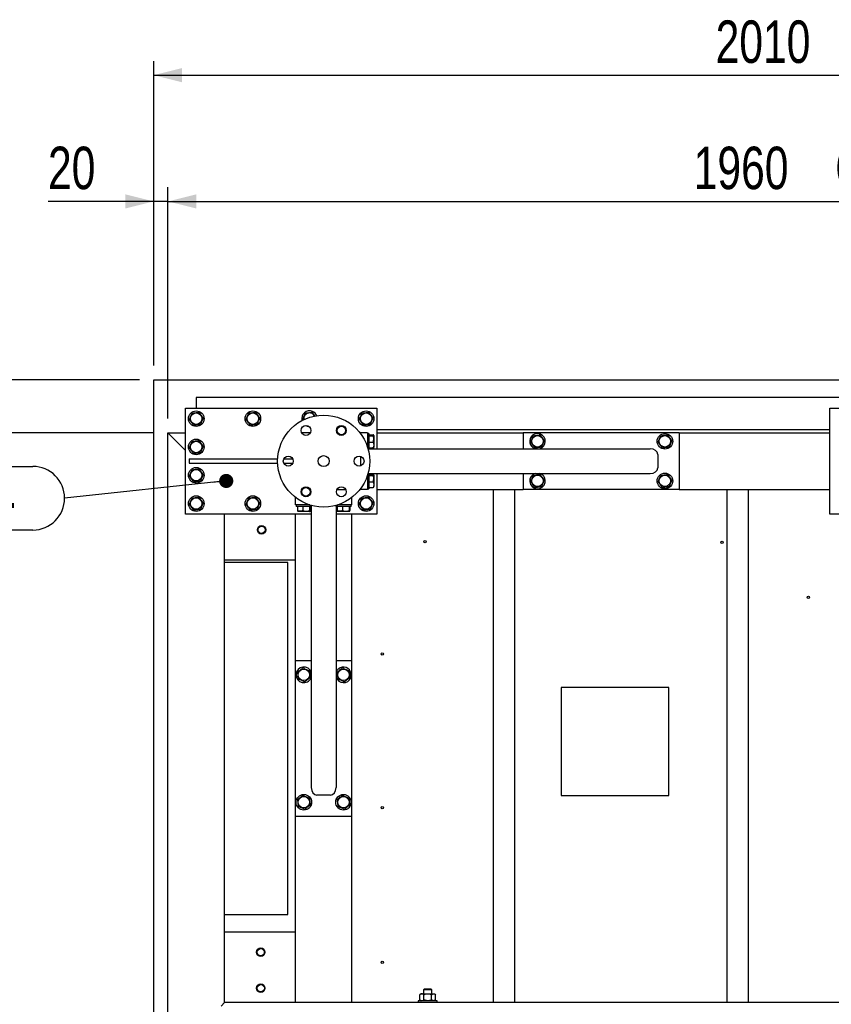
# Model space of a CAD drawing. Header units: millimetres. Extents: x 5 to 589, y 5 to 415.
# Tile 22 of 68: x 285 to 343, y 156 to 226. Entities that reach past the tile are written whole.
import ezdxf

# ---------------------------------------------------------------- set-up
doc = ezdxf.new("R2010")
doc.units = ezdxf.units.MM
doc.layers.add('COTES', color=1, linetype='Continuous')
doc.layers.add('NOTES', color=6, linetype='Continuous')
doc.layers.add('TRAIT-FORT', color=4, linetype='Continuous', lineweight=25)
doc.styles.add('SLDTEXTSTYLE0', font='TXT', dxfattribs={"width": 0.75})
doc.dimstyles.new('SLDDIMSTYLE2', dxfattribs={"dimtxt": 3, "dimasz": 2, "dimexe": 0, "dimexo": 0.0625, "dimgap": 0.75, "dimtad": 1, "dimdec": 0, "dimlfac": 20, "dimrnd": 1e-09, "dimzin": 12, "dimdsep": 46, "dimtxsty": 'SLDTEXTSTYLE0', "dimsah": 1, "dimcen": 0.09, "dimadec": 0, "dimazin": 3, "dimtfac": 1, "dimtdec": 0, "dimtofl": 0, "dimtmove": 0, "dimatfit": 3, "dimfxl": 1, "dimfrac": 2, "dimtolj": 1, "dimtzin": 12, "dimarcsym": 0})
doc.dimstyles.new('SLDDIMSTYLE3', dxfattribs={"dimtxt": 3, "dimasz": 2, "dimexe": 0, "dimexo": 0.0625, "dimgap": 0.75, "dimtad": 1, "dimdec": 0, "dimlfac": 20, "dimrnd": 1e-09, "dimzin": 12, "dimdsep": 46, "dimtxsty": 'SLDTEXTSTYLE0', "dimsah": 1, "dimcen": 0.09, "dimadec": 0, "dimazin": 3, "dimtfac": 1, "dimtdec": 0, "dimtmove": 0, "dimatfit": 0, "dimfxl": 1, "dimfrac": 2, "dimtolj": 1, "dimtzin": 12, "dimarcsym": 0})
doc.dimstyles.new('SLDDIMSTYLE4', dxfattribs={"dimtxt": 0.18, "dimasz": 1, "dimexe": 0, "dimexo": 0.0625, "dimgap": 0, "dimtad": 0, "dimtih": 1, "dimtoh": 1, "dimdec": 0, "dimrnd": 1e-09, "dimzin": 0, "dimdsep": 46, "dimtxsty": 'Standard', "dimblk1": 'DOT', "dimblk2": 'DOT', "dimsah": 1, "dimcen": 0.09, "dimadec": 0, "dimazin": 0, "dimtfac": 1, "dimtdec": 0, "dimtofl": 0, "dimtmove": 0, "dimatfit": 3, "dimldrblk": 'DOT', "dimfxl": 1, "dimfrac": 2, "dimtolj": 1, "dimtzin": 0, "dimarcsym": 0})

# ---------------------------------------------------------------- blocks, each defined once
blk = doc.blocks.new('_D_39')
at = {"layer": 'COTES', "color": 1, "transparency": 16777216}
for p, q in [((294.92, 201.426), (294.92, 222.942)), ((395.42, 201.426), (395.42, 222.942)), ((294.92, 221.942), (395.42, 221.942))]:
    blk.add_line(p, q, dxfattribs=at)
for points in [[(294.92, 221.942), (296.92, 221.442), (296.92, 222.442)], [(395.42, 221.942), (393.42, 222.442), (393.42, 221.442)]]:
    blk.add_solid(points, dxfattribs=at)
at = {"layer": 'COTES', "color": 1, "transparency": 16777216, "char_height": 3, "attachment_point": 1, "style": 'SLDTEXTSTYLE0'}
for s, insert in [('2010', (334.601, 225.809)), ('TOLES', (344.593, 225.809))]:
    blk.add_mtext(s, dxfattribs=dict(at, insert=insert))
blk = doc.blocks.new('_D_41')
at = {"layer": 'COTES', "color": 1, "transparency": 16777216}
for p, q in [((294.92, 201.426), (294.92, 214.024)), ((295.92, 197.677), (295.92, 214.024)), ((294.92, 213.024), (287.453, 213.024)), ((295.92, 213.024), (294.92, 213.024)), ((295.92, 213.024), (298.92, 213.024))]:
    blk.add_line(p, q, dxfattribs=at)
for points in [[(294.92, 213.024), (292.92, 213.524), (292.92, 212.524)], [(295.92, 213.024), (297.92, 212.524), (297.92, 213.524)]]:
    blk.add_solid(points, dxfattribs=at)
at = {"layer": 'COTES', "color": 1, "transparency": 16777216, "insert": (287.453, 216.891), "char_height": 3, "attachment_point": 1, "style": 'SLDTEXTSTYLE0'}
blk.add_mtext('20', dxfattribs=at)
blk = doc.blocks.new('_D_42')
at = {"layer": 'COTES', "color": 1, "transparency": 16777216}
for p, q in [((295.92, 197.677), (295.92, 214.024)), ((393.92, 199.427), (393.92, 214.024)), ((295.92, 213.024), (393.92, 213.024))]:
    blk.add_line(p, q, dxfattribs=at)
for points in [[(295.92, 213.024), (297.92, 212.524), (297.92, 213.524)], [(393.92, 213.024), (391.92, 213.524), (391.92, 212.524)]]:
    blk.add_solid(points, dxfattribs=at)
at = {"layer": 'COTES', "color": 1, "transparency": 16777216, "char_height": 3, "attachment_point": 1, "style": 'SLDTEXTSTYLE0'}
for s, insert in [('1960', (333.053, 216.891)), ('CADRE', (343.045, 216.891))]:
    blk.add_mtext(s, dxfattribs=dict(at, insert=insert))
blk = doc.blocks.new('_D_43')
at = {"layer": 'COTES', "color": 1, "transparency": 16777216}
for p, q in [((270.29, 200.426), (270.29, 208.822)), ((293.92, 200.426), (269.29, 200.426)), ((270.29, 196.677), (270.29, 200.426)), ((294.92, 196.677), (269.29, 196.677)), ((270.29, 196.677), (270.29, 193.677))]:
    blk.add_line(p, q, dxfattribs=at)
for points in [[(270.29, 200.426), (270.79, 202.426), (269.79, 202.426)], [(270.29, 196.677), (269.79, 194.677), (270.79, 194.677)]]:
    blk.add_solid(points, dxfattribs=at)
at = {"layer": 'COTES', "color": 1, "transparency": 16777216, "insert": (266.423, 204.389), "char_height": 3, "attachment_point": 1, "rotation": 90, "style": 'SLDTEXTSTYLE0'}
blk.add_mtext('75', dxfattribs=at)
blk = doc.blocks.new('_D_44')
at = {"layer": 'COTES', "color": 1, "transparency": 16777216}
for p, q in [((294.92, 196.677), (269.29, 196.677)), ((270.29, 196.677), (270.29, 50.927)), ((316.52, 50.927), (269.29, 50.927))]:
    blk.add_line(p, q, dxfattribs=at)
for points in [[(270.29, 196.677), (269.79, 194.677), (270.79, 194.677)], [(270.29, 50.927), (270.79, 52.927), (269.79, 52.927)]]:
    blk.add_solid(points, dxfattribs=at)
at = {"layer": 'COTES', "color": 1, "transparency": 16777216, "char_height": 3, "attachment_point": 1, "rotation": 90, "style": 'SLDTEXTSTYLE0'}
for s, insert in [('CADRE', (266.423, 121.927)), ('2915', (266.423, 111.935))]:
    blk.add_mtext(s, dxfattribs=dict(at, insert=insert))
blk = doc.blocks.new('_D_46')
at = {"layer": 'COTES', "color": 1, "transparency": 16777216}
for p, q in [((293.92, 200.426), (261.489, 200.426)), ((262.489, 49.927), (262.489, 200.426)), ((293.92, 49.927), (261.489, 49.927))]:
    blk.add_line(p, q, dxfattribs=at)
for points in [[(262.489, 200.426), (261.989, 198.426), (262.989, 198.426)], [(262.489, 49.927), (262.989, 51.927), (261.989, 51.927)]]:
    blk.add_solid(points, dxfattribs=at)
at = {"layer": 'COTES', "color": 1, "transparency": 16777216, "char_height": 3, "attachment_point": 1, "rotation": 90, "style": 'SLDTEXTSTYLE0'}
for s, insert in [('TOLES', (258.622, 124.599)), ('3010', (258.622, 114.608))]:
    blk.add_mtext(s, dxfattribs=dict(at, insert=insert))
blk = doc.blocks.new('SW_NOTE_9')
at = {"layer": 'NOTES', "color": 0}
for p, q in [((-15.872, 2.248), (-2.248, 2.248)), ((-2.248, -2.248), (-15.872, -2.248))]:
    blk.add_line(p, q, dxfattribs=at)
for centre, start, end in [((-15.872, 0), 90, 270), ((-2.248, 0), 270, 90)]:
    blk.add_arc(centre, 2.248, start, end, dxfattribs=at)
at = {"layer": 'NOTES', "color": 0, "insert": (-9.022, 2.01), "char_height": 3.5, "attachment_point": 2, "style": 'SLDTEXTSTYLE0'}
blk.add_mtext('PIED 4', dxfattribs=at)
blk = doc.blocks.new('_Dot')
at = {"color": 0, "linetype": 'ByBlock', "lineweight": -2}
blk.add_line((-0.5, 0), (-1, 0), dxfattribs=at)
at = {"color": 0, "linetype": 'ByBlock', "const_width": 0.5}
blk.add_lwpolyline([(-0.25, 0, 1), (0.25, 0, 1)], format="xyb", close=True, dxfattribs=at)

msp = doc.modelspace()

# ---------------------------------------------------------------- linework, layer by layer
at = {"layer": 'TRAIT-FORT', "color": 4, "linetype": 'Continuous', "lineweight": 25}
for p, q in [((294.92, 49.927), (294.92, 200.426)), ((294.92, 200.426), (391.142, 200.426)), ((390.42, 199.177), (297.92, 199.177)), ((297.92, 199.177), (297.92, 199.052)), ((297.92, 199.052), (297.92, 198.427)), ((297.17, 190.927), (297.17, 198.427)), ((297.17, 198.427), (310.67, 198.427)), ((310.67, 198.427), (310.67, 195.552)), ((342.67, 190.927), (342.67, 198.427)), ((342.67, 198.427), (350.17, 198.427)), ((305.433, 197.616), (305.462, 197.577)), ((342.67, 196.877), (310.67, 196.877)), ((296.32, 196.277), (295.92, 196.677)), ((295.92, 196.677), (297.17, 196.677)), ((295.92, 152.427), (295.92, 196.677)), ((295.92, 196.677), (296.32, 196.277)), ((297.17, 195.427), (296.32, 196.277)), ((305.978, 196.677), (305.361, 196.677)), ((309.52, 196.677), (309.481, 196.677)), ((309.52, 196.677), (309.52, 196.627)), ((310.02, 196.677), (309.52, 196.677)), ((310.02, 196.677), (310.02, 195.653)), ((310.12, 196.627), (310.02, 196.627)), ((310.12, 196.627), (310.12, 195.527)), ((310.12, 196.529), (310.419, 196.529)), ((310.12, 196.468), (310.419, 196.468)), ((310.47, 196.48), (310.455, 196.505)), ((310.47, 196.48), (310.47, 195.673)), ((310.67, 196.677), (321.02, 196.677)), ((321.02, 196.677), (321.02, 195.552)), ((332.02, 196.677), (321.02, 196.677)), ((332.02, 196.677), (342.67, 196.677)), ((332.02, 196.677), (332.02, 192.677)), ((310.056, 195.527), (310.12, 195.527)), ((310.12, 196.016), (310.419, 196.016)), ((310.12, 195.624), (310.419, 195.624)), ((310.12, 195.552), (329.984, 195.552)), ((310.455, 195.648), (310.47, 195.673)), ((297.42, 194.827), (297.42, 194.527)), ((297.42, 194.827), (303.673, 194.827)), ((304.103, 194.827), (304.736, 194.827)), ((309.52, 195.012), (309.52, 194.341)), ((330.52, 195.152), (330.52, 194.202)), ((297.42, 194.527), (303.673, 194.527)), ((304.103, 194.527), (304.736, 194.527)), ((310.02, 193.701), (310.02, 192.677)), ((310.12, 193.827), (310.056, 193.827)), ((310.12, 193.827), (310.12, 192.727)), ((310.12, 193.802), (329.984, 193.802)), ((310.12, 193.729), (310.419, 193.729)), ((310.12, 193.668), (310.419, 193.668)), ((310.407, 193.737), (310.358, 193.802)), ((310.407, 193.737), (310.403, 193.729)), ((310.47, 193.68), (310.455, 193.705)), ((310.47, 193.68), (310.47, 192.873)), ((310.67, 193.802), (310.67, 190.927)), ((321.02, 193.802), (321.02, 192.677)), ((322.23, 193.785), (322.184, 193.802)), ((309.52, 192.727), (309.52, 192.677)), ((310.02, 192.727), (310.12, 192.727)), ((310.12, 193.216), (310.419, 193.216)), ((310.12, 192.824), (310.419, 192.824)), ((310.455, 192.848), (310.47, 192.873)), ((304.92, 192.077), (304.92, 192.115)), ((304.97, 192.077), (304.92, 192.077)), ((304.92, 191.577), (304.92, 192.077)), ((307.861, 192.677), (308.478, 192.677)), ((308.92, 192.077), (308.87, 192.077)), ((308.92, 192.077), (308.92, 192.115)), ((308.92, 191.577), (308.92, 192.077)), ((309.52, 192.677), (309.481, 192.677)), ((310.02, 192.677), (309.52, 192.677)), ((310.67, 192.677), (321.02, 192.677)), ((318.92, 156.427), (318.92, 192.677)), ((320.42, 156.427), (320.42, 192.677)), ((332.02, 192.677), (321.02, 192.677)), ((332.02, 192.677), (342.67, 192.677)), ((335.42, 156.427), (335.42, 192.677)), ((336.92, 156.427), (336.92, 192.677)), ((305.944, 191.577), (304.92, 191.577)), ((304.97, 191.577), (304.97, 191.477)), ((306.07, 191.477), (304.97, 191.477)), ((305.068, 191.477), (305.068, 191.177)), ((305.459, 191.477), (305.459, 191.177)), ((305.911, 191.477), (305.911, 191.177)), ((305.972, 191.477), (305.972, 191.177)), ((305.972, 191.276), (306.045, 191.293)), ((306.045, 191.477), (306.045, 171.612)), ((306.07, 191.477), (306.07, 191.54)), ((307.77, 191.54), (307.77, 191.477)), ((308.87, 191.477), (307.77, 191.477)), ((307.795, 191.477), (307.795, 171.612)), ((307.868, 191.477), (307.868, 191.177)), ((308.92, 191.577), (307.896, 191.577)), ((308.259, 191.477), (308.259, 191.177)), ((308.711, 191.477), (308.711, 191.177)), ((308.772, 191.477), (308.772, 191.177)), ((308.87, 191.477), (308.87, 191.577)), ((306.045, 190.927), (297.17, 190.927)), ((299.92, 156.427), (299.92, 190.927)), ((304.92, 180.577), (304.92, 190.927)), ((305.091, 191.141), (305.116, 191.127)), ((305.923, 191.127), (305.116, 191.127)), ((305.923, 191.127), (305.948, 191.141)), ((310.67, 190.927), (307.795, 190.927)), ((307.891, 191.141), (307.916, 191.127)), ((308.723, 191.127), (307.916, 191.127)), ((308.723, 191.127), (308.748, 191.141)), ((308.92, 180.577), (308.92, 190.927)), ((345.545, 190.927), (342.67, 190.927)), ((304.92, 187.677), (299.92, 187.677)), ((304.39, 187.519), (299.92, 187.519)), ((304.39, 162.635), (304.39, 187.519)), ((306.045, 180.577), (304.92, 180.577)), ((304.92, 169.577), (304.92, 180.577)), ((308.92, 180.577), (307.795, 180.577)), ((308.92, 169.577), (308.92, 180.577)), ((306.028, 179.366), (306.045, 179.413)), ((323.683, 178.678), (323.683, 171.05)), ((331.298, 178.678), (323.683, 178.678)), ((331.298, 171.05), (331.298, 178.678)), ((307.395, 171.077), (306.445, 171.077)), ((323.683, 171.05), (331.298, 171.05)), ((304.92, 156.427), (304.92, 169.577)), ((308.92, 169.577), (304.92, 169.577)), ((308.92, 156.427), (308.92, 169.577)), ((299.92, 162.635), (304.39, 162.635)), ((299.92, 161.427), (304.92, 161.427)), ((314.045, 157.402), (313.97, 157.327)), ((313.97, 157.327), (313.97, 157.052)), ((314.57, 157.327), (313.97, 157.327)), ((314.045, 157.402), (314.495, 157.402)), ((314.57, 157.327), (314.495, 157.402)), ((314.57, 157.052), (314.57, 157.327)), ((313.595, 156.552), (313.595, 156.427)), ((314.945, 156.552), (313.595, 156.552)), ((313.795, 157.052), (313.721, 156.978)), ((313.721, 156.625), (313.721, 156.978)), ((313.721, 156.625), (313.795, 156.552)), ((313.795, 157.052), (313.858, 157.052)), ((313.858, 157.052), (314.27, 157.052)), ((313.995, 156.625), (313.995, 156.978)), ((314.27, 157.052), (314.681, 157.052)), ((314.544, 156.625), (314.544, 156.978)), ((314.681, 157.052), (314.745, 157.052)), ((314.818, 156.978), (314.745, 157.052)), ((314.745, 156.552), (314.818, 156.625)), ((314.818, 156.625), (314.818, 156.978)), ((314.945, 156.427), (314.945, 156.552)), ((299.67, 156.177), (299.92, 156.427)), ((299.92, 156.427), (299.67, 156.177)), ((304.92, 156.427), (299.92, 156.427)), ((305.32, 156.427), (304.92, 156.427)), ((308.52, 156.427), (305.32, 156.427)), ((308.92, 156.427), (308.52, 156.427)), ((344.42, 156.427), (308.92, 156.427))]:
    msp.add_line(p, q, dxfattribs=at)
at = {"layer": 'TRAIT-FORT', "color": 4, "linetype": 'Continuous', "lineweight": 25, "flags": 128}
for points in [[(310.304, 195.552), (310.316, 195.6), (310.32, 195.624)], [(310.455, 195.552), (310.468, 195.633), (310.47, 195.673)], [(310.32, 193.729), (310.313, 193.768), (310.304, 193.802)], [(310.47, 193.68), (310.467, 193.732), (310.455, 193.802)], [(305.923, 191.127), (305.95, 191.127), (306.045, 191.141)]]:
    msp.add_lwpolyline(points, dxfattribs=at)
at = {"layer": 'TRAIT-FORT', "color": 4, "linetype": 'Continuous', "lineweight": 25}
for centre, radius in [((297.92, 197.677), 0.55), ((297.92, 197.677), 0.404), ((301.92, 197.677), 0.55), ((301.92, 197.677), 0.404), ((306.92, 194.677), 3.25), ((309.92, 197.677), 0.55), ((309.92, 197.677), 0.404), ((305.67, 196.842), 0.35), ((308.17, 196.842), 0.35), ((308.17, 196.842), 0.325), ((308.17, 196.842), 0.3), ((297.92, 195.677), 0.55), ((322.02, 196.077), 0.404), ((331.02, 196.077), 0.55), ((331.02, 196.077), 0.404), ((297.92, 195.677), 0.404), ((304.42, 194.677), 0.35), ((306.92, 194.677), 0.389), ((309.42, 194.677), 0.35), ((297.92, 193.677), 0.55), ((297.92, 193.677), 0.404), ((322.02, 193.277), 0.404), ((331.02, 193.277), 0.55), ((331.02, 193.277), 0.404), ((305.67, 192.511), 0.35), ((305.67, 192.511), 0.325), ((305.67, 192.511), 0.3), ((308.17, 192.511), 0.35), ((297.92, 191.677), 0.55), ((297.92, 191.677), 0.404), ((301.92, 191.677), 0.55), ((301.92, 191.677), 0.404), ((309.92, 191.677), 0.55), ((309.92, 191.677), 0.404), ((302.536, 189.825), 0.3), ((302.536, 189.825), 0.252), ((314.081, 188.996), 0.0825), ((335.057, 188.938), 0.0825), ((341.149, 185.055), 0.0825), ((311.056, 181.057), 0.0825), ((305.52, 179.577), 0.404), ((308.32, 179.577), 0.404), ((305.52, 170.577), 0.55), ((308.32, 170.577), 0.55), ((305.52, 170.577), 0.404), ((308.32, 170.577), 0.404), ((311.056, 170.192), 0.0825), ((302.476, 159.982), 0.3), ((302.476, 159.982), 0.252), ((311.056, 159.277), 0.0825), ((302.477, 157.439), 0.3), ((302.477, 157.439), 0.253)]:
    msp.add_circle(centre, radius, dxfattribs=at)
for centre, radius, start, end in [((305.92, 197.677), 0.55, 67.47733, 194.15037), ((305.92, 197.677), 0.404, 97.09378, 189.42917), ((305.92, 197.677), 0.404, 27.44072, 97.09378), ((305.92, 197.677), 0.55, 22.71953, 67.47733), ((305.92, 197.677), 0.55, 241.49192, 265.17005), ((322.02, 196.077), 0.55, 67.47733, 252.65856), ((322.02, 196.077), 0.55, 287.34144, 67.47733), ((322.02, 193.277), 0.55, 107.34144, 67.47733), ((305.52, 179.577), 0.55, 17.34144, 337.47733), ((308.32, 179.577), 0.55, 337.47733, 162.65856), ((308.32, 179.577), 0.55, 197.34144, 337.47733)]:
    msp.add_arc(centre, radius, start, end, dxfattribs=at)
for centre, major_axis, start_param, end_param in [((329.984, 195.152), (0.536, 0), 0, 1.570796), ((329.984, 194.202), (0.536, 0), 4.712389, 6.283185), ((306.445, 171.612), (0, -0.536), 4.712389, 6.283185), ((307.395, 171.612), (0, -0.536), 0, 1.570796)]:
    msp.add_ellipse(centre, major_axis=major_axis, ratio=0.746513, start_param=start_param, end_param=end_param, dxfattribs=at)
for points, knots in [([(297.433, 197.616), (297.449, 197.655), (297.483, 197.734), (297.532, 197.852), (297.58, 197.964), (297.609, 198.033), (297.624, 198.068)], [0, 0, 0, 0, 0.264605, 0.534948, 0.765343, 1, 1, 1, 1]), ([(297.433, 197.616), (297.458, 197.582), (297.51, 197.513), (297.587, 197.412), (297.661, 197.314), (297.706, 197.255), (297.729, 197.224)], [0, 0, 0, 0, 0.264605, 0.534948, 0.765343, 1, 1, 1, 1]), ([(297.624, 198.068), (297.686, 198.076), (297.788, 198.088), (297.937, 198.107), (298.037, 198.119), (298.094, 198.127), (298.111, 198.129)], [0, 0, 0, 0, 0.385549, 0.637642, 0.896546, 1, 1, 1, 1]), ([(298.407, 197.737), (298.381, 197.771), (298.329, 197.84), (298.252, 197.942), (298.178, 198.039), (298.133, 198.098), (298.111, 198.129)], [0, 0, 0, 0, 0.264605, 0.534948, 0.765343, 1, 1, 1, 1]), ([(298.407, 197.737), (298.39, 197.698), (298.357, 197.619), (298.307, 197.501), (298.259, 197.389), (298.23, 197.32), (298.216, 197.285)], [0, 0, 0, 0, 0.264605, 0.534948, 0.765343, 1, 1, 1, 1]), ([(301.433, 197.616), (301.449, 197.655), (301.483, 197.734), (301.532, 197.852), (301.58, 197.964), (301.609, 198.033), (301.624, 198.068)], [0, 0, 0, 0, 0.264605, 0.534948, 0.765343, 1, 1, 1, 1]), ([(301.433, 197.616), (301.458, 197.582), (301.51, 197.513), (301.587, 197.412), (301.661, 197.314), (301.706, 197.255), (301.729, 197.224)], [0, 0, 0, 0, 0.264605, 0.534948, 0.765343, 1, 1, 1, 1]), ([(301.624, 198.068), (301.686, 198.076), (301.788, 198.088), (301.937, 198.107), (302.037, 198.119), (302.094, 198.127), (302.111, 198.129)], [0, 0, 0, 0, 0.385549, 0.637642, 0.896546, 1, 1, 1, 1]), ([(302.407, 197.737), (302.381, 197.771), (302.329, 197.84), (302.252, 197.942), (302.178, 198.039), (302.133, 198.098), (302.111, 198.129)], [0, 0, 0, 0, 0.264605, 0.534948, 0.765343, 1, 1, 1, 1]), ([(302.407, 197.737), (302.39, 197.698), (302.357, 197.619), (302.307, 197.501), (302.259, 197.389), (302.23, 197.32), (302.216, 197.285)], [0, 0, 0, 0, 0.264605, 0.534948, 0.765343, 1, 1, 1, 1]), ([(305.433, 197.616), (305.449, 197.655), (305.483, 197.734), (305.532, 197.852), (305.58, 197.964), (305.609, 198.033), (305.624, 198.068)], [0, 0, 0, 0, 0.264605, 0.534948, 0.765343, 1, 1, 1, 1]), ([(305.624, 198.068), (305.686, 198.076), (305.788, 198.088), (305.937, 198.107), (306.037, 198.119), (306.094, 198.127), (306.111, 198.129)], [0, 0, 0, 0, 0.385549, 0.637642, 0.896546, 1, 1, 1, 1]), ([(306.308, 197.868), (306.288, 197.894), (306.245, 197.951), (306.178, 198.039), (306.133, 198.099), (306.111, 198.129)], [0, 0, 0, 0, 0.299259, 0.646419, 1, 1, 1, 1]), ([(309.433, 197.616), (309.449, 197.655), (309.483, 197.734), (309.532, 197.852), (309.58, 197.964), (309.609, 198.033), (309.624, 198.068)], [0, 0, 0, 0, 0.264605, 0.534948, 0.765343, 1, 1, 1, 1]), ([(309.433, 197.616), (309.458, 197.582), (309.51, 197.513), (309.587, 197.412), (309.661, 197.314), (309.706, 197.255), (309.729, 197.224)], [0, 0, 0, 0, 0.264605, 0.534948, 0.765343, 1, 1, 1, 1]), ([(309.624, 198.068), (309.686, 198.076), (309.788, 198.088), (309.937, 198.107), (310.037, 198.119), (310.094, 198.127), (310.111, 198.129)], [0, 0, 0, 0, 0.385549, 0.637642, 0.896546, 1, 1, 1, 1]), ([(310.407, 197.737), (310.381, 197.771), (310.329, 197.84), (310.252, 197.942), (310.178, 198.039), (310.133, 198.098), (310.111, 198.129)], [0, 0, 0, 0, 0.264605, 0.534948, 0.765343, 1, 1, 1, 1]), ([(310.407, 197.737), (310.39, 197.698), (310.357, 197.619), (310.307, 197.501), (310.259, 197.389), (310.23, 197.32), (310.216, 197.285)], [0, 0, 0, 0, 0.264605, 0.534948, 0.765343, 1, 1, 1, 1]), ([(297.729, 197.224), (297.759, 197.228), (297.821, 197.236), (297.925, 197.249), (298.042, 197.263), (298.142, 197.276), (298.199, 197.283), (298.216, 197.285)], [0, 0, 0, 0, 0.192004, 0.385862, 0.637826, 0.896599, 1, 1, 1, 1]), ([(301.729, 197.224), (301.759, 197.228), (301.821, 197.236), (301.925, 197.249), (302.042, 197.263), (302.142, 197.276), (302.199, 197.283), (302.216, 197.285)], [0, 0, 0, 0, 0.192004, 0.385862, 0.637826, 0.896599, 1, 1, 1, 1]), ([(309.729, 197.224), (309.759, 197.228), (309.821, 197.236), (309.925, 197.249), (310.042, 197.263), (310.142, 197.276), (310.199, 197.283), (310.216, 197.285)], [0, 0, 0, 0, 0.192004, 0.385862, 0.637826, 0.896599, 1, 1, 1, 1]), ([(310.419, 196.468), (310.435, 196.476), (310.46, 196.488), (310.457, 196.507), (310.44, 196.519), (310.424, 196.527), (310.419, 196.529)], [0, 0, 0, 0, 0.385549, 0.637642, 0.896546, 1, 1, 1, 1]), ([(310.419, 196.016), (310.43, 196.055), (310.453, 196.134), (310.461, 196.252), (310.449, 196.364), (310.429, 196.433), (310.419, 196.468)], [0, 0, 0, 0, 0.264605, 0.534948, 0.765343, 1, 1, 1, 1]), ([(321.533, 196.016), (321.549, 196.055), (321.583, 196.134), (321.632, 196.252), (321.68, 196.364), (321.709, 196.433), (321.724, 196.468)], [0, 0, 0, 0, 0.264605, 0.534948, 0.765343, 1, 1, 1, 1]), ([(321.724, 196.468), (321.786, 196.476), (321.888, 196.488), (322.037, 196.507), (322.137, 196.519), (322.194, 196.527), (322.211, 196.529)], [0, 0, 0, 0, 0.385549, 0.637642, 0.896546, 1, 1, 1, 1]), ([(322.507, 196.137), (322.481, 196.171), (322.429, 196.24), (322.352, 196.342), (322.278, 196.439), (322.233, 196.498), (322.211, 196.529)], [0, 0, 0, 0, 0.264605, 0.534948, 0.765343, 1, 1, 1, 1]), ([(330.533, 196.016), (330.549, 196.055), (330.583, 196.134), (330.632, 196.252), (330.68, 196.364), (330.709, 196.433), (330.724, 196.468)], [0, 0, 0, 0, 0.264605, 0.534948, 0.765343, 1, 1, 1, 1]), ([(330.724, 196.468), (330.786, 196.476), (330.888, 196.488), (331.037, 196.507), (331.137, 196.519), (331.194, 196.527), (331.211, 196.529)], [0, 0, 0, 0, 0.385549, 0.637642, 0.896546, 1, 1, 1, 1]), ([(331.507, 196.137), (331.481, 196.171), (331.429, 196.24), (331.352, 196.342), (331.278, 196.439), (331.233, 196.498), (331.211, 196.529)], [0, 0, 0, 0, 0.264605, 0.534948, 0.765343, 1, 1, 1, 1]), ([(297.433, 195.616), (297.449, 195.655), (297.483, 195.734), (297.532, 195.852), (297.58, 195.964), (297.609, 196.033), (297.624, 196.068)], [0, 0, 0, 0, 0.264605, 0.534948, 0.765343, 1, 1, 1, 1]), ([(297.433, 195.616), (297.458, 195.582), (297.51, 195.513), (297.587, 195.412), (297.661, 195.314), (297.706, 195.255), (297.729, 195.224)], [0, 0, 0, 0, 0.264605, 0.534948, 0.765343, 1, 1, 1, 1]), ([(297.624, 196.068), (297.686, 196.076), (297.788, 196.088), (297.937, 196.107), (298.037, 196.119), (298.094, 196.127), (298.111, 196.129)], [0, 0, 0, 0, 0.385549, 0.637642, 0.896546, 1, 1, 1, 1]), ([(298.407, 195.737), (298.381, 195.771), (298.329, 195.84), (298.252, 195.942), (298.178, 196.039), (298.133, 196.098), (298.111, 196.129)], [0, 0, 0, 0, 0.264605, 0.534948, 0.765343, 1, 1, 1, 1]), ([(298.407, 195.737), (298.39, 195.698), (298.357, 195.619), (298.307, 195.501), (298.259, 195.389), (298.23, 195.32), (298.216, 195.285)], [0, 0, 0, 0, 0.264605, 0.534948, 0.765343, 1, 1, 1, 1]), ([(310.359, 195.624), (310.358, 195.623), (310.348, 195.599), (310.338, 195.574), (310.328, 195.552)], [0, 0, 0, 0, 0.080348, 1, 1, 1, 1]), ([(310.419, 196.016), (310.43, 195.982), (310.453, 195.913), (310.461, 195.812), (310.449, 195.714), (310.429, 195.655), (310.419, 195.624)], [0, 0, 0, 0, 0.264605, 0.534948, 0.765343, 1, 1, 1, 1]), ([(310.419, 195.624), (310.427, 195.628), (310.443, 195.636), (310.456, 195.644), (310.455, 195.648), (310.455, 195.648)], [0, 0, 0, 0, 0.486412, 0.977521, 1, 1, 1, 1]), ([(321.533, 196.016), (321.558, 195.982), (321.61, 195.913), (321.687, 195.812), (321.761, 195.714), (321.806, 195.655), (321.829, 195.624)], [0, 0, 0, 0, 0.264605, 0.534948, 0.765343, 1, 1, 1, 1]), ([(321.829, 195.624), (321.859, 195.628), (321.921, 195.636), (322.025, 195.649), (322.142, 195.663), (322.242, 195.676), (322.299, 195.683), (322.316, 195.685)], [0, 0, 0, 0, 0.192004, 0.385862, 0.637826, 0.896599, 1, 1, 1, 1]), ([(322.507, 196.137), (322.49, 196.098), (322.457, 196.019), (322.407, 195.901), (322.359, 195.789), (322.33, 195.72), (322.316, 195.685)], [0, 0, 0, 0, 0.264605, 0.534948, 0.765343, 1, 1, 1, 1]), ([(330.533, 196.016), (330.558, 195.982), (330.61, 195.913), (330.687, 195.812), (330.761, 195.714), (330.806, 195.655), (330.829, 195.624)], [0, 0, 0, 0, 0.264605, 0.534948, 0.765343, 1, 1, 1, 1]), ([(330.829, 195.624), (330.859, 195.628), (330.921, 195.636), (331.025, 195.649), (331.142, 195.663), (331.242, 195.676), (331.299, 195.683), (331.316, 195.685)], [0, 0, 0, 0, 0.192004, 0.385862, 0.637826, 0.896599, 1, 1, 1, 1]), ([(331.507, 196.137), (331.49, 196.098), (331.457, 196.019), (331.407, 195.901), (331.359, 195.789), (331.33, 195.72), (331.316, 195.685)], [0, 0, 0, 0, 0.264605, 0.534948, 0.765343, 1, 1, 1, 1]), ([(297.729, 195.224), (297.759, 195.228), (297.821, 195.236), (297.925, 195.249), (298.042, 195.263), (298.142, 195.276), (298.199, 195.283), (298.216, 195.285)], [0, 0, 0, 0, 0.192004, 0.385862, 0.637826, 0.896599, 1, 1, 1, 1]), ([(297.624, 194.068), (297.686, 194.076), (297.788, 194.088), (297.937, 194.107), (298.037, 194.119), (298.094, 194.127), (298.111, 194.129)], [0, 0, 0, 0, 0.385549, 0.637642, 0.896546, 1, 1, 1, 1]), ([(298.407, 193.737), (298.381, 193.771), (298.329, 193.84), (298.252, 193.942), (298.178, 194.039), (298.133, 194.098), (298.111, 194.129)], [0, 0, 0, 0, 0.264605, 0.534948, 0.765343, 1, 1, 1, 1]), ([(297.433, 193.616), (297.449, 193.655), (297.483, 193.734), (297.532, 193.852), (297.58, 193.964), (297.609, 194.033), (297.624, 194.068)], [0, 0, 0, 0, 0.264605, 0.534948, 0.765343, 1, 1, 1, 1]), ([(297.433, 193.616), (297.458, 193.582), (297.51, 193.513), (297.587, 193.412), (297.661, 193.314), (297.706, 193.255), (297.729, 193.224)], [0, 0, 0, 0, 0.264605, 0.534948, 0.765343, 1, 1, 1, 1]), ([(298.407, 193.737), (298.39, 193.698), (298.357, 193.619), (298.307, 193.501), (298.259, 193.389), (298.23, 193.32), (298.216, 193.285)], [0, 0, 0, 0, 0.264605, 0.534948, 0.765343, 1, 1, 1, 1]), ([(310.419, 193.668), (310.435, 193.676), (310.46, 193.688), (310.457, 193.707), (310.44, 193.719), (310.424, 193.727), (310.419, 193.729)], [0, 0, 0, 0, 0.385549, 0.637642, 0.896546, 1, 1, 1, 1]), ([(310.419, 193.216), (310.43, 193.255), (310.453, 193.334), (310.461, 193.452), (310.449, 193.564), (310.429, 193.633), (310.419, 193.668)], [0, 0, 0, 0, 0.264605, 0.534948, 0.765343, 1, 1, 1, 1]), ([(321.533, 193.216), (321.549, 193.255), (321.583, 193.334), (321.632, 193.452), (321.68, 193.564), (321.709, 193.633), (321.724, 193.668)], [0, 0, 0, 0, 0.264605, 0.534948, 0.765343, 1, 1, 1, 1]), ([(321.724, 193.668), (321.786, 193.676), (321.888, 193.688), (322.037, 193.707), (322.137, 193.719), (322.194, 193.727), (322.211, 193.729)], [0, 0, 0, 0, 0.385549, 0.637642, 0.896546, 1, 1, 1, 1]), ([(322.507, 193.337), (322.481, 193.371), (322.429, 193.44), (322.352, 193.542), (322.278, 193.639), (322.233, 193.698), (322.211, 193.729)], [0, 0, 0, 0, 0.264605, 0.534948, 0.765343, 1, 1, 1, 1]), ([(330.533, 193.216), (330.549, 193.255), (330.583, 193.334), (330.632, 193.452), (330.68, 193.564), (330.709, 193.633), (330.724, 193.668)], [0, 0, 0, 0, 0.264605, 0.534948, 0.765343, 1, 1, 1, 1]), ([(330.724, 193.668), (330.786, 193.676), (330.888, 193.688), (331.037, 193.707), (331.137, 193.719), (331.194, 193.727), (331.211, 193.729)], [0, 0, 0, 0, 0.385549, 0.637642, 0.896546, 1, 1, 1, 1]), ([(331.507, 193.337), (331.481, 193.371), (331.429, 193.44), (331.352, 193.542), (331.278, 193.639), (331.233, 193.698), (331.211, 193.729)], [0, 0, 0, 0, 0.264605, 0.534948, 0.765343, 1, 1, 1, 1]), ([(297.729, 193.224), (297.759, 193.228), (297.821, 193.236), (297.925, 193.249), (298.042, 193.263), (298.142, 193.276), (298.199, 193.283), (298.216, 193.285)], [0, 0, 0, 0, 0.192004, 0.385862, 0.637826, 0.896599, 1, 1, 1, 1]), ([(310.419, 193.216), (310.43, 193.182), (310.453, 193.113), (310.461, 193.012), (310.449, 192.914), (310.429, 192.855), (310.419, 192.824)], [0, 0, 0, 0, 0.264605, 0.534948, 0.765343, 1, 1, 1, 1]), ([(310.419, 192.824), (310.427, 192.828), (310.443, 192.836), (310.456, 192.844), (310.455, 192.848), (310.455, 192.848)], [0, 0, 0, 0, 0.486412, 0.977521, 1, 1, 1, 1]), ([(321.533, 193.216), (321.558, 193.182), (321.61, 193.113), (321.687, 193.012), (321.761, 192.914), (321.806, 192.855), (321.829, 192.824)], [0, 0, 0, 0, 0.264605, 0.534948, 0.765343, 1, 1, 1, 1]), ([(321.829, 192.824), (321.859, 192.828), (321.921, 192.836), (322.025, 192.849), (322.142, 192.863), (322.242, 192.876), (322.299, 192.883), (322.316, 192.885)], [0, 0, 0, 0, 0.192004, 0.385862, 0.637826, 0.896599, 1, 1, 1, 1]), ([(322.507, 193.337), (322.49, 193.298), (322.457, 193.219), (322.407, 193.101), (322.359, 192.989), (322.33, 192.92), (322.316, 192.885)], [0, 0, 0, 0, 0.264605, 0.534948, 0.765343, 1, 1, 1, 1]), ([(330.533, 193.216), (330.558, 193.182), (330.61, 193.113), (330.687, 193.012), (330.761, 192.914), (330.806, 192.855), (330.829, 192.824)], [0, 0, 0, 0, 0.264605, 0.534948, 0.765343, 1, 1, 1, 1]), ([(330.829, 192.824), (330.859, 192.828), (330.921, 192.836), (331.025, 192.849), (331.142, 192.863), (331.242, 192.876), (331.299, 192.883), (331.316, 192.885)], [0, 0, 0, 0, 0.192004, 0.385862, 0.637826, 0.896599, 1, 1, 1, 1]), ([(331.507, 193.337), (331.49, 193.298), (331.457, 193.219), (331.407, 193.101), (331.359, 192.989), (331.33, 192.92), (331.316, 192.885)], [0, 0, 0, 0, 0.264605, 0.534948, 0.765343, 1, 1, 1, 1]), ([(297.433, 191.616), (297.449, 191.655), (297.483, 191.734), (297.532, 191.852), (297.58, 191.964), (297.609, 192.033), (297.624, 192.068)], [0, 0, 0, 0, 0.264605, 0.534948, 0.765343, 1, 1, 1, 1]), ([(297.624, 192.068), (297.686, 192.076), (297.788, 192.088), (297.937, 192.107), (298.037, 192.119), (298.094, 192.127), (298.111, 192.129)], [0, 0, 0, 0, 0.385549, 0.637642, 0.896546, 1, 1, 1, 1]), ([(298.407, 191.737), (298.381, 191.771), (298.329, 191.84), (298.252, 191.942), (298.178, 192.039), (298.133, 192.098), (298.111, 192.129)], [0, 0, 0, 0, 0.264605, 0.534948, 0.765343, 1, 1, 1, 1]), ([(301.433, 191.616), (301.449, 191.655), (301.483, 191.734), (301.532, 191.852), (301.58, 191.964), (301.609, 192.033), (301.624, 192.068)], [0, 0, 0, 0, 0.264605, 0.534948, 0.765343, 1, 1, 1, 1]), ([(301.624, 192.068), (301.686, 192.076), (301.788, 192.088), (301.937, 192.107), (302.037, 192.119), (302.094, 192.127), (302.111, 192.129)], [0, 0, 0, 0, 0.385549, 0.637642, 0.896546, 1, 1, 1, 1]), ([(302.407, 191.737), (302.381, 191.771), (302.329, 191.84), (302.252, 191.942), (302.178, 192.039), (302.133, 192.098), (302.111, 192.129)], [0, 0, 0, 0, 0.264605, 0.534948, 0.765343, 1, 1, 1, 1]), ([(309.433, 191.616), (309.449, 191.655), (309.483, 191.734), (309.532, 191.852), (309.58, 191.964), (309.609, 192.033), (309.624, 192.068)], [0, 0, 0, 0, 0.264605, 0.534948, 0.765343, 1, 1, 1, 1]), ([(309.624, 192.068), (309.686, 192.076), (309.788, 192.088), (309.937, 192.107), (310.037, 192.119), (310.094, 192.127), (310.111, 192.129)], [0, 0, 0, 0, 0.385549, 0.637642, 0.896546, 1, 1, 1, 1]), ([(310.407, 191.737), (310.381, 191.771), (310.329, 191.84), (310.252, 191.942), (310.178, 192.039), (310.133, 192.098), (310.111, 192.129)], [0, 0, 0, 0, 0.264605, 0.534948, 0.765343, 1, 1, 1, 1]), ([(297.433, 191.616), (297.458, 191.582), (297.51, 191.513), (297.587, 191.412), (297.661, 191.314), (297.706, 191.255), (297.729, 191.224)], [0, 0, 0, 0, 0.264605, 0.534948, 0.765343, 1, 1, 1, 1]), ([(298.407, 191.737), (298.39, 191.698), (298.357, 191.619), (298.307, 191.501), (298.259, 191.389), (298.23, 191.32), (298.216, 191.285)], [0, 0, 0, 0, 0.264605, 0.534948, 0.765343, 1, 1, 1, 1]), ([(301.433, 191.616), (301.458, 191.582), (301.51, 191.513), (301.587, 191.412), (301.661, 191.314), (301.706, 191.255), (301.729, 191.224)], [0, 0, 0, 0, 0.264605, 0.534948, 0.765343, 1, 1, 1, 1]), ([(302.407, 191.737), (302.39, 191.698), (302.357, 191.619), (302.307, 191.501), (302.259, 191.389), (302.23, 191.32), (302.216, 191.285)], [0, 0, 0, 0, 0.264605, 0.534948, 0.765343, 1, 1, 1, 1]), ([(309.433, 191.616), (309.458, 191.582), (309.51, 191.513), (309.587, 191.412), (309.661, 191.314), (309.706, 191.255), (309.729, 191.224)], [0, 0, 0, 0, 0.264605, 0.534948, 0.765343, 1, 1, 1, 1]), ([(310.407, 191.737), (310.39, 191.698), (310.357, 191.619), (310.307, 191.501), (310.259, 191.389), (310.23, 191.32), (310.216, 191.285)], [0, 0, 0, 0, 0.264605, 0.534948, 0.765343, 1, 1, 1, 1]), ([(297.729, 191.224), (297.759, 191.228), (297.821, 191.236), (297.925, 191.249), (298.042, 191.263), (298.142, 191.276), (298.199, 191.283), (298.216, 191.285)], [0, 0, 0, 0, 0.192004, 0.385862, 0.637826, 0.896599, 1, 1, 1, 1]), ([(301.729, 191.224), (301.759, 191.228), (301.821, 191.236), (301.925, 191.249), (302.042, 191.263), (302.142, 191.276), (302.199, 191.283), (302.216, 191.285)], [0, 0, 0, 0, 0.192004, 0.385862, 0.637826, 0.896599, 1, 1, 1, 1]), ([(305.068, 191.177), (305.071, 191.169), (305.079, 191.153), (305.087, 191.141), (305.091, 191.141), (305.091, 191.141)], [0, 0, 0, 0, 0.486412, 0.977521, 1, 1, 1, 1]), ([(305.459, 191.177), (305.425, 191.166), (305.356, 191.144), (305.255, 191.136), (305.157, 191.147), (305.098, 191.167), (305.068, 191.177)], [0, 0, 0, 0, 0.264605, 0.534948, 0.765343, 1, 1, 1, 1]), ([(305.459, 191.177), (305.498, 191.166), (305.578, 191.144), (305.695, 191.136), (305.807, 191.147), (305.876, 191.167), (305.911, 191.177)], [0, 0, 0, 0, 0.264605, 0.534948, 0.765343, 1, 1, 1, 1]), ([(305.911, 191.177), (305.919, 191.162), (305.932, 191.136), (305.95, 191.139), (305.962, 191.156), (305.97, 191.172), (305.972, 191.177)], [0, 0, 0, 0, 0.385549, 0.637642, 0.896546, 1, 1, 1, 1]), ([(305.972, 191.255), (305.995, 191.258), (306.019, 191.261), (306.043, 191.264), (306.045, 191.264)], [0, 0, 0, 0, 0.93813, 1, 1, 1, 1]), ([(307.868, 191.177), (307.871, 191.169), (307.879, 191.153), (307.887, 191.141), (307.891, 191.141), (307.891, 191.141)], [0, 0, 0, 0, 0.486412, 0.977521, 1, 1, 1, 1]), ([(308.259, 191.177), (308.225, 191.166), (308.156, 191.144), (308.055, 191.136), (307.957, 191.147), (307.898, 191.167), (307.868, 191.177)], [0, 0, 0, 0, 0.264605, 0.534948, 0.765343, 1, 1, 1, 1]), ([(308.259, 191.177), (308.298, 191.166), (308.378, 191.144), (308.495, 191.136), (308.607, 191.147), (308.676, 191.167), (308.711, 191.177)], [0, 0, 0, 0, 0.264605, 0.534948, 0.765343, 1, 1, 1, 1]), ([(308.711, 191.177), (308.719, 191.162), (308.732, 191.136), (308.75, 191.139), (308.762, 191.156), (308.77, 191.172), (308.772, 191.177)], [0, 0, 0, 0, 0.385549, 0.637642, 0.896546, 1, 1, 1, 1]), ([(309.729, 191.224), (309.759, 191.228), (309.821, 191.236), (309.925, 191.249), (310.042, 191.263), (310.142, 191.276), (310.199, 191.283), (310.216, 191.285)], [0, 0, 0, 0, 0.192004, 0.385862, 0.637826, 0.896599, 1, 1, 1, 1]), ([(305.459, 180.064), (305.425, 180.038), (305.356, 179.986), (305.255, 179.909), (305.157, 179.835), (305.098, 179.79), (305.068, 179.768)], [0, 0, 0, 0, 0.264605, 0.534948, 0.765343, 1, 1, 1, 1]), ([(305.068, 179.768), (305.071, 179.737), (305.079, 179.676), (305.092, 179.571), (305.107, 179.455), (305.119, 179.354), (305.126, 179.297), (305.128, 179.281)], [0, 0, 0, 0, 0.192004, 0.385862, 0.637826, 0.896599, 1, 1, 1, 1]), ([(305.459, 180.064), (305.498, 180.047), (305.578, 180.013), (305.695, 179.964), (305.807, 179.916), (305.876, 179.887), (305.911, 179.873)], [0, 0, 0, 0, 0.264605, 0.534948, 0.765343, 1, 1, 1, 1]), ([(305.911, 179.873), (305.919, 179.811), (305.932, 179.708), (305.95, 179.559), (305.962, 179.459), (305.97, 179.402), (305.972, 179.386)], [0, 0, 0, 0, 0.385549, 0.637642, 0.896546, 1, 1, 1, 1]), ([(308.259, 180.064), (308.225, 180.038), (308.156, 179.986), (308.055, 179.909), (307.957, 179.835), (307.898, 179.79), (307.868, 179.768)], [0, 0, 0, 0, 0.264605, 0.534948, 0.765343, 1, 1, 1, 1]), ([(307.868, 179.768), (307.871, 179.737), (307.879, 179.676), (307.892, 179.571), (307.907, 179.455), (307.919, 179.354), (307.926, 179.297), (307.928, 179.281)], [0, 0, 0, 0, 0.192004, 0.385862, 0.637826, 0.896599, 1, 1, 1, 1]), ([(308.259, 180.064), (308.298, 180.047), (308.378, 180.013), (308.495, 179.964), (308.607, 179.916), (308.676, 179.887), (308.711, 179.873)], [0, 0, 0, 0, 0.264605, 0.534948, 0.765343, 1, 1, 1, 1]), ([(308.711, 179.873), (308.719, 179.811), (308.732, 179.708), (308.75, 179.559), (308.762, 179.459), (308.77, 179.402), (308.772, 179.386)], [0, 0, 0, 0, 0.385549, 0.637642, 0.896546, 1, 1, 1, 1]), ([(305.58, 179.09), (305.541, 179.106), (305.462, 179.14), (305.344, 179.189), (305.232, 179.237), (305.163, 179.266), (305.128, 179.281)], [0, 0, 0, 0, 0.264605, 0.534948, 0.765343, 1, 1, 1, 1]), ([(305.58, 179.09), (305.614, 179.115), (305.683, 179.167), (305.785, 179.244), (305.882, 179.318), (305.942, 179.363), (305.972, 179.386)], [0, 0, 0, 0, 0.264605, 0.534948, 0.765343, 1, 1, 1, 1]), ([(308.38, 179.09), (308.341, 179.106), (308.262, 179.14), (308.144, 179.189), (308.032, 179.237), (307.963, 179.266), (307.928, 179.281)], [0, 0, 0, 0, 0.264605, 0.534948, 0.765343, 1, 1, 1, 1]), ([(308.38, 179.09), (308.414, 179.115), (308.483, 179.167), (308.585, 179.244), (308.682, 179.318), (308.742, 179.363), (308.772, 179.386)], [0, 0, 0, 0, 0.264605, 0.534948, 0.765343, 1, 1, 1, 1]), ([(305.459, 171.064), (305.425, 171.038), (305.356, 170.986), (305.255, 170.909), (305.157, 170.835), (305.098, 170.79), (305.068, 170.768)], [0, 0, 0, 0, 0.264605, 0.534948, 0.765343, 1, 1, 1, 1]), ([(305.068, 170.768), (305.071, 170.737), (305.079, 170.676), (305.092, 170.571), (305.107, 170.455), (305.119, 170.354), (305.126, 170.297), (305.128, 170.281)], [0, 0, 0, 0, 0.192004, 0.385862, 0.637826, 0.896599, 1, 1, 1, 1]), ([(305.459, 171.064), (305.498, 171.047), (305.578, 171.013), (305.695, 170.964), (305.807, 170.916), (305.876, 170.887), (305.911, 170.873)], [0, 0, 0, 0, 0.264605, 0.534948, 0.765343, 1, 1, 1, 1]), ([(305.911, 170.873), (305.919, 170.811), (305.932, 170.708), (305.95, 170.559), (305.962, 170.459), (305.97, 170.402), (305.972, 170.386)], [0, 0, 0, 0, 0.385549, 0.637642, 0.896546, 1, 1, 1, 1]), ([(308.259, 171.064), (308.225, 171.038), (308.156, 170.986), (308.055, 170.909), (307.957, 170.835), (307.898, 170.79), (307.868, 170.768)], [0, 0, 0, 0, 0.264605, 0.534948, 0.765343, 1, 1, 1, 1]), ([(307.868, 170.768), (307.871, 170.737), (307.879, 170.676), (307.892, 170.571), (307.907, 170.455), (307.919, 170.354), (307.926, 170.297), (307.928, 170.281)], [0, 0, 0, 0, 0.192004, 0.385862, 0.637826, 0.896599, 1, 1, 1, 1]), ([(308.259, 171.064), (308.298, 171.047), (308.378, 171.013), (308.495, 170.964), (308.607, 170.916), (308.676, 170.887), (308.711, 170.873)], [0, 0, 0, 0, 0.264605, 0.534948, 0.765343, 1, 1, 1, 1]), ([(308.711, 170.873), (308.719, 170.811), (308.732, 170.708), (308.75, 170.559), (308.762, 170.459), (308.77, 170.402), (308.772, 170.386)], [0, 0, 0, 0, 0.385549, 0.637642, 0.896546, 1, 1, 1, 1]), ([(305.58, 170.09), (305.541, 170.106), (305.462, 170.14), (305.344, 170.189), (305.232, 170.237), (305.163, 170.266), (305.128, 170.281)], [0, 0, 0, 0, 0.264605, 0.534948, 0.765343, 1, 1, 1, 1]), ([(305.58, 170.09), (305.614, 170.115), (305.683, 170.167), (305.785, 170.244), (305.882, 170.318), (305.942, 170.363), (305.972, 170.386)], [0, 0, 0, 0, 0.264605, 0.534948, 0.765343, 1, 1, 1, 1]), ([(308.38, 170.09), (308.341, 170.106), (308.262, 170.14), (308.144, 170.189), (308.032, 170.237), (307.963, 170.266), (307.928, 170.281)], [0, 0, 0, 0, 0.264605, 0.534948, 0.765343, 1, 1, 1, 1]), ([(308.38, 170.09), (308.414, 170.115), (308.483, 170.167), (308.585, 170.244), (308.682, 170.318), (308.742, 170.363), (308.772, 170.386)], [0, 0, 0, 0, 0.264605, 0.534948, 0.765343, 1, 1, 1, 1]), ([(313.858, 157.052), (313.834, 157.047), (313.786, 157.039), (313.743, 156.998), (313.721, 156.978)], [0, 0, 0, 0, 0.504, 1, 1, 1, 1]), ([(313.721, 156.625), (313.74, 156.608), (313.778, 156.573), (313.825, 156.553), (313.853, 156.552), (313.858, 156.552)], [0, 0, 0, 0, 0.432385, 0.879554, 1, 1, 1, 1]), ([(313.995, 156.978), (313.977, 156.995), (313.938, 157.03), (313.891, 157.05), (313.864, 157.051), (313.858, 157.052)], [0, 0, 0, 0, 0.432385, 0.879554, 1, 1, 1, 1]), ([(313.858, 156.552), (313.882, 156.556), (313.93, 156.564), (313.974, 156.605), (313.995, 156.625)], [0, 0, 0, 0, 0.504, 1, 1, 1, 1]), ([(313.995, 156.978), (314.027, 156.993), (314.087, 157.02), (314.179, 157.046), (314.239, 157.05), (314.27, 157.052)], [0, 0, 0, 0, 0.370457, 0.681018, 1, 1, 1, 1]), ([(314.27, 156.552), (314.24, 156.553), (314.18, 156.556), (314.105, 156.578), (314.043, 156.602), (314.011, 156.617), (313.995, 156.625)], [0, 0, 0, 0, 0.309932, 0.629427, 0.814308, 1, 1, 1, 1]), ([(314.27, 157.052), (314.274, 157.052), (314.312, 157.051), (314.385, 157.041), (314.472, 157.012), (314.523, 156.988), (314.544, 156.978)], [0, 0, 0, 0, 0.048369, 0.39933, 0.762965, 1, 1, 1, 1]), ([(314.544, 156.625), (314.523, 156.615), (314.473, 156.591), (314.386, 156.563), (314.313, 156.552), (314.274, 156.552), (314.27, 156.552)], [0, 0, 0, 0, 0.237039, 0.589019, 0.951631, 1, 1, 1, 1]), ([(314.544, 156.978), (314.563, 156.995), (314.601, 157.03), (314.648, 157.05), (314.675, 157.051), (314.681, 157.052)], [0, 0, 0, 0, 0.432385, 0.879554, 1, 1, 1, 1]), ([(314.681, 156.552), (314.657, 156.556), (314.609, 156.564), (314.565, 156.605), (314.544, 156.625)], [0, 0, 0, 0, 0.504, 1, 1, 1, 1]), ([(314.681, 157.052), (314.705, 157.047), (314.753, 157.039), (314.797, 156.998), (314.818, 156.978)], [0, 0, 0, 0, 0.504, 1, 1, 1, 1]), ([(314.818, 156.625), (314.809, 156.616), (314.79, 156.598), (314.761, 156.577), (314.73, 156.56), (314.706, 156.554), (314.69, 156.552), (314.684, 156.552), (314.681, 156.552)], [0, 0, 0, 0, 0.215513, 0.432218, 0.654444, 0.879671, 0.939796, 1, 1, 1, 1])]:
    msp.add_open_spline(points, degree=3, knots=knots, dxfattribs=at)

# ---------------------------------------------------------------- block references
at = {"layer": 'NOTES', "color": 211}
msp.add_blockref('SW_NOTE_9', (288.624, 192.057), dxfattribs=at)

# ---------------------------------------------------------------- dimensions: what is measured, and where the dimension line sits
at = {"layer": 'COTES', "color": 1}
for base, p1, p2, angle, text, picture, middle in [((395.42, 221.942), (294.92, 200.426), (395.42, 200.426), 0, '<> TOLES', '_D_39', (345.17, 221.942)), ((262.489, 200.426), (294.92, 49.927), (294.92, 200.426), 90, '<> TOLES', '_D_46', (262.489, 125.176)), ((270.29, 50.927), (295.92, 196.677), (317.52, 50.927), 90, '<> CADRE', '_D_44', (270.29, 123.802))]:
    dim = msp.add_linear_dim(base=base, p1=p1, p2=p2, angle=angle, text=text, dimstyle='SLDDIMSTYLE2', dxfattribs=at)
    dim.commit()
    dim.dimension.update_dxf_attribs({"geometry": picture, "text_midpoint": middle, "dimtype": 160})
dim = msp.add_linear_dim(base=(294.92, 213.024), p1=(295.92, 196.677), p2=(294.92, 200.426), dimstyle='SLDDIMSTYLE3', dxfattribs=at)
dim.commit()
dim.dimension.update_dxf_attribs({"geometry": '_D_41', "text_midpoint": (289.67, 213.024), "dimtype": 160})
dim = msp.add_linear_dim(base=(393.92, 213.024), p1=(295.92, 196.677), p2=(393.92, 198.427), text='<> CADRE', dimstyle='SLDDIMSTYLE2', dxfattribs=at)
dim.commit()
dim.dimension.update_dxf_attribs({"geometry": '_D_42', "text_midpoint": (344.92, 213.024), "dimtype": 160})
dim = msp.add_linear_dim(base=(270.29, 200.426), p1=(295.92, 196.677), p2=(294.92, 200.426), angle=90, dimstyle='SLDDIMSTYLE3', dxfattribs=at)
dim.commit()
dim.dimension.update_dxf_attribs({"geometry": '_D_43', "text_midpoint": (270.29, 206.605), "dimtype": 160})

# ---------------------------------------------------------------- leaders
at = {"layer": 'NOTES', "color": 211}
msp.add_leader([(300.038, 193.276), (288.624, 192.057)], dimstyle='SLDDIMSTYLE4', dxfattribs=at)

doc.saveas('drawing.dxf')
